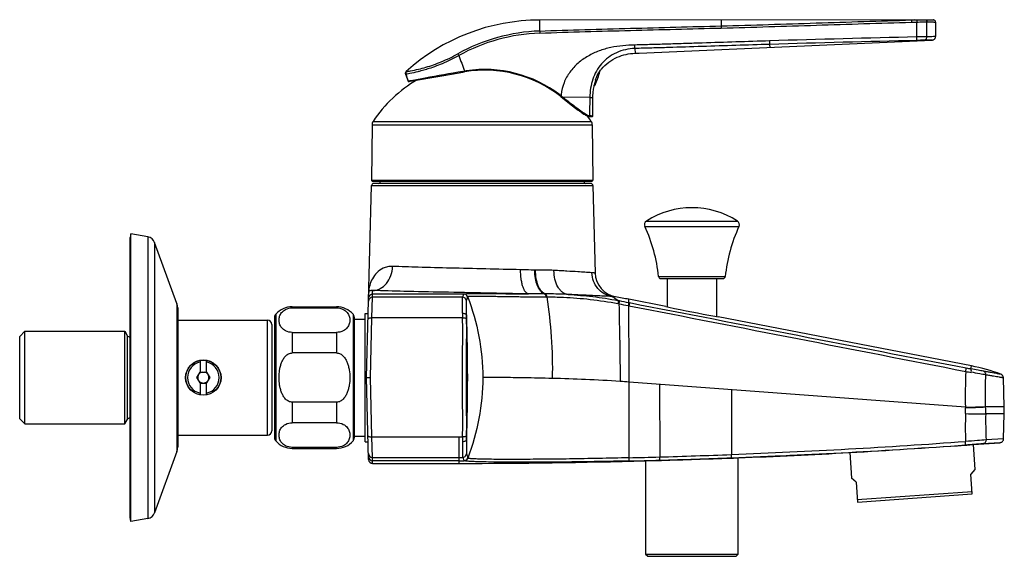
# Model space of a CAD drawing. Header units: millimetres. Extents: x 34 to 540, y 12 to 394.
# Tile 11 of 11: x 318 to 540, y 272 to 394. Entities that reach past the tile are written whole.
import ezdxf

# ---------------------------------------------------------------- set-up
doc = ezdxf.new("R2010")
doc.units = ezdxf.units.MM
doc.header["$LTSCALE"] = 32.67
doc.layers.get('0').update_dxf_attribs({"linetype": 'CONTINUOUS'})

msp = doc.modelspace()

# ---------------------------------------------------------------- linework, layer by layer
at = {"color": 7, "linetype": 'CONTINUOUS'}
for p, q in [((519.86, 393.73), (435.04, 393.69)), ((519.04, 393.71), (519.85, 393.73)), ((519.85, 393.73), (520.24, 393.74)), ((524.01, 393.73), (523.98, 393.74)), ((524.51, 393.23), (524.51, 389.96)), ((457.52, 386.23), (523.75, 389.16)), ((456.61, 386.2), (457.52, 386.23)), ((404.72, 381.5), (405.3, 379.92)), ((405.82, 379.89), (412.93, 381.12)), ((412.93, 381.12), (416.85, 381.79)), ((416.85, 381.79), (418.09, 382)), ((405.46, 379.83), (405.53, 379.84)), ((405.49, 379.83), (405.5, 379.83)), ((405.53, 379.84), (405.65, 379.86)), ((405.65, 379.86), (405.82, 379.89)), ((439.82, 376.41), (441.4, 375.17)), ((447.05, 372.02), (447.05, 376.19)), ((441.4, 375.17), (442.49, 374.32)), ((442.49, 374.32), (443.15, 373.81)), ((446.15, 371.93), (446.51, 371.9)), ((446.51, 371.9), (446.72, 371.88)), ((446.72, 371.88), (446.88, 371.87)), ((446.88, 371.87), (446.89, 371.87)), ((446.89, 371.87), (446.92, 371.87)), ((397.17, 369.99), (397.06, 357.48)), ((446.95, 369.99), (447.06, 357.48)), ((395.91, 312.88), (397.05, 356.29)), ((397.26, 357.28), (446.86, 357.28)), ((446.57, 356.78), (397.55, 356.78)), ((399.06, 357.18), (399.06, 357.28)), ((445.06, 357.18), (445.06, 357.28)), ((447.07, 356.29), (447.59, 336.51)), ((342.7, 345.38), (342.55, 344.53)), ((342.7, 280.38), (342.7, 345.38)), ((346.52, 344.71), (342.7, 345.38)), ((342.55, 281.23), (342.55, 344.53)), ((353.08, 329.59), (348.05, 343.42)), ((462.41, 335.28), (476.5, 335.28)), ((463.85, 335.28), (463.85, 328.88)), ((475.05, 326.7), (475.05, 335.28)), ((463.59, 328.93), (455.17, 330.57)), ((353.25, 328.63), (353.25, 297.13)), ((379.15, 328.88), (389.15, 328.88)), ((379.15, 328.66), (389.15, 328.66)), ((395.65, 298.38), (395.65, 327.38)), ((395.65, 327.38), (396.29, 327.38)), ((463.59, 328.93), (464.25, 328.79)), ((353.25, 325.88), (373.55, 325.88)), ((374.55, 324.88), (374.55, 300.88)), ((375.15, 326.53), (375.15, 299.24)), ((393.15, 326.53), (393.15, 299.24)), ((393.15, 326.1), (395.65, 326.1)), ((474.61, 326.77), (475.39, 326.64)), ((532.62, 315.52), (475.39, 326.64)), ((317.55, 322.2), (318.71, 323.36)), ((318.71, 302.4), (318.71, 323.36)), ((318.71, 323.36), (341.29, 323.36)), ((341.29, 302.4), (341.29, 323.36)), ((341.29, 323.36), (341.82, 322.43)), ((379.15, 323.09), (389.15, 323.09)), ((317.55, 303.57), (317.55, 322.2)), ((389.15, 318.45), (379.15, 318.45)), ((358.3, 316.76), (358.3, 314.08)), ((359.8, 314.08), (359.8, 316.76)), ((357.61, 312.88), (358.3, 314.08)), ((358.33, 314.13), (359.77, 314.13)), ((359.8, 314.08), (360.5, 312.88)), ((358.3, 311.68), (357.61, 312.88)), ((358.3, 311.68), (358.3, 309)), ((358.33, 311.63), (359.77, 311.63)), ((360.5, 312.88), (359.8, 311.68)), ((359.8, 309), (359.8, 311.68)), ((396.4, 294.37), (395.91, 312.88)), ((395.91, 312.88), (396.81, 312.88)), ((540.03, 306.24), (539.86, 312.8)), ((389.15, 307.31), (379.15, 307.31)), ((317.55, 303.57), (318.71, 302.4)), ((341.29, 302.4), (341.82, 303.33)), ((389.15, 302.67), (379.15, 302.67)), ((539.88, 299.05), (540.03, 304.7)), ((318.71, 302.4), (341.29, 302.4)), ((353.25, 299.88), (373.55, 299.88)), ((393.15, 299.66), (395.65, 299.66)), ((395.65, 298.38), (396.29, 298.38)), ((532.97, 297.72), (539.05, 298.17)), ((353.08, 296.18), (348.05, 282.34)), ((389.15, 297.11), (379.15, 297.11)), ((379.15, 296.88), (389.15, 296.88)), ((505.13, 295.93), (505.54, 290.12)), ((531.11, 297.59), (531.54, 297.62)), ((531.54, 297.62), (532.97, 297.72)), ((532.97, 297.72), (533.37, 292.07)), ((458.98, 294.05), (462.04, 294.14)), ((458.98, 294.05), (458.98, 272.98)), ((462.04, 294.14), (462.54, 294.16)), ((478.16, 294.68), (478.85, 294.7)), ((478.85, 294.7), (479.93, 294.74)), ((479.93, 272.98), (479.93, 294.74)), ((397.3, 293.49), (416.78, 293.49)), ((533.37, 292.07), (532.49, 291.05)), ((506.55, 289.24), (505.54, 290.12)), ((506.55, 289.24), (506.86, 284.75)), ((532.8, 286.57), (532.49, 291.05)), ((506.83, 285.3), (532.76, 287.11)), ((506.86, 284.75), (532.8, 286.57)), ((342.7, 280.38), (342.55, 281.23)), ((346.52, 281.05), (342.7, 280.38)), ((458.98, 272.98), (479.93, 272.98)), ((458.98, 272.98), (459.48, 272.48)), ((459.48, 272.48), (479.43, 272.48)), ((479.43, 272.48), (479.93, 272.98))]:
    msp.add_line(p, q, dxfattribs=at)
at = {"color": 9, "linetype": 'CONTINUOUS'}
for p, q in [((435.04, 393.69), (435.04, 391.21)), ((476.04, 393.71), (476.04, 392.38)), ((519.04, 393.73), (519.04, 393.71)), ((520.28, 389.89), (520.28, 393.24)), ((522.54, 389.92), (522.54, 393.28)), ((456.56, 387.27), (456.61, 386.2)), ((487.02, 388.2), (487.04, 387.53)), ((404.72, 381.5), (404.8, 381.51)), ((404.86, 382.04), (404.93, 382.05)), ((405.99, 380.04), (408.44, 380.47)), ((408.44, 380.47), (409.15, 380.6)), ((417.66, 382.07), (418.07, 382.14)), ((405.3, 379.92), (405.33, 379.93)), ((405.75, 380), (405.99, 380.04)), ((447.68, 380.21), (447.58, 379.05)), ((439.92, 376.53), (440.06, 376.42)), ((440.06, 376.42), (440.21, 376.31)), ((440.21, 376.31), (440.24, 376.28)), ((446.38, 376.19), (440.24, 376.28)), ((440.24, 376.28), (440.39, 376.17)), ((440.39, 376.17), (440.68, 375.95)), ((446.38, 376.19), (447.05, 376.19)), ((446.16, 371.93), (446.15, 371.93)), ((446.31, 372.08), (446.39, 372.07)), ((446.67, 372.05), (447.05, 372.02)), ((397.17, 369.99), (446.95, 369.99)), ((397.42, 370.8), (446.7, 370.8)), ((397.05, 356.29), (447.07, 356.29)), ((397.06, 357.48), (447.06, 357.48)), ((445.06, 357.18), (399.06, 357.18)), ((459.19, 348.27), (479.72, 348.27)), ((458.82, 347.01), (480.08, 347.01)), ((346.52, 344.71), (346.52, 281.05)), ((348.05, 343.42), (348.05, 282.34)), ((434.1, 337.18), (433.94, 337.18)), ((461.91, 335.73), (476.99, 335.73)), ((397.27, 331.04), (397.29, 331.76)), ((417.92, 331.76), (397.29, 331.76)), ((436.27, 331.8), (436.09, 331.8)), ((353.08, 329.59), (353.08, 296.18)), ((397.16, 326.39), (397.27, 331.04)), ((417.59, 331.04), (397.27, 331.04)), ((436.47, 331.13), (436.65, 331.13)), ((452.78, 330.31), (452.99, 330.27)), ((455.17, 329.85), (455.17, 330.57)), ((455.17, 329.85), (455.32, 329.82)), ((375.4, 327.19), (375.4, 298.57)), ((379.15, 328.88), (379.15, 328.66)), ((389.15, 328.88), (389.15, 328.66)), ((392.9, 327.19), (392.9, 298.57)), ((455.08, 329.15), (455.23, 329.12)), ((373.55, 299.88), (373.55, 325.88)), ((396.81, 312.88), (397.16, 326.39)), ((417.64, 326.39), (397.16, 326.39)), ((379.15, 323.09), (379.15, 318.45)), ((389.15, 323.09), (389.15, 318.45)), ((341.82, 322.43), (341.82, 303.33)), ((342.51, 322.03), (342.51, 303.73)), ((532.49, 314.86), (532.62, 315.52)), ((397.16, 299.49), (396.81, 312.88)), ((531.26, 306.17), (455.24, 311.88)), ((455.25, 294.76), (455.24, 311.88)), ((462.15, 311.36), (462.17, 294.95)), ((379.15, 307.31), (379.15, 302.67)), ((389.15, 307.31), (389.15, 302.67)), ((531.26, 306.17), (531.26, 306.08)), ((535.82, 306.32), (535.82, 306.24)), ((540.03, 306.24), (535.82, 306.24)), ((540.03, 304.7), (535.83, 304.7)), ((397.16, 299.49), (417.64, 299.49)), ((397.26, 294.83), (397.16, 299.49)), ((416.78, 299.49), (416.78, 293.49)), ((539.05, 298.17), (535.22, 297.92)), ((539.88, 299.05), (535.93, 298.8)), ((379.15, 297.11), (379.15, 296.88)), ((389.15, 297.11), (389.15, 296.88)), ((397.26, 294.83), (416.78, 294.83)), ((397.3, 293.49), (397.26, 294.83)), ((416.78, 294.1), (397.28, 294.1))]:
    msp.add_line(p, q, dxfattribs=at)
at = {"color": 7, "linetype": 'CONTINUOUS'}
for points in [[(523.75, 389.16), (523.85, 389.17), (523.95, 389.19), (524.05, 389.23), (524.15, 389.28), (524.24, 389.35), (524.31, 389.43), (524.38, 389.51), (524.43, 389.61), (524.47, 389.71), (524.5, 389.81), (524.51, 389.92), (524.51, 389.96)], [(404.86, 382.04), (404.82, 382.01), (404.78, 381.95), (404.74, 381.89), (404.72, 381.83), (404.7, 381.76), (404.69, 381.69), (404.69, 381.62), (404.71, 381.55), (404.72, 381.5)], [(447.05, 376.19), (447.06, 376.52), (447.11, 377.29), (447.22, 378.05), (447.37, 378.7)], [(443.15, 373.81), (443.46, 373.57), (443.76, 373.35), (444.05, 373.14), (444.32, 372.94), (444.57, 372.76), (444.81, 372.6), (445.04, 372.45), (445.25, 372.32), (445.44, 372.2), (445.62, 372.11), (445.78, 372.04)], [(445.78, 372.04), (445.92, 371.98), (446.05, 371.94), (446.16, 371.93)], [(446.92, 371.87), (446.94, 371.87), (446.97, 371.88), (446.99, 371.9), (447.02, 371.92), (447.03, 371.94), (447.04, 371.97), (447.05, 372), (447.05, 372.02)], [(539.05, 298.17), (539.15, 298.19), (539.26, 298.21), (539.37, 298.25), (539.46, 298.31), (539.56, 298.38), (539.64, 298.46), (539.72, 298.55), (539.78, 298.65), (539.83, 298.76), (539.86, 298.87), (539.88, 298.99), (539.88, 299.05)]]:
    msp.add_lwpolyline(points, dxfattribs=at)
for radius in [4, 3.95]:
    msp.add_circle((359.05, 312.88), radius, dxfattribs=at)
for centre, radius, start, end in [((435.06, 348.69), 45, 90.0298, 132.1684), ((524.01, 393.23), 0.5, 0.0298, 87.3485), ((422.64, 354.64), 27.73, 51.7354, 99.4508), ((438.75, 383.75), 10, 331.9662, 350.3917), ((455.39, 377.43), 8.23, 140.7818, 142.9096), ((422.06, 354.58), 29.5, 119.8866, 146.65), ((405.44, 379.97), 0.15, 200.0298, 278.6856), ((447.31, 379.19), 0.3, 284.78, 324.5289), ((454.11, 378.09), 6.77, 167.6401, 171.2206), ((454.2, 378.07), 6.86, 162.1109, 167.6341), ((422.06, 354.58), 29.5, 33.35, 36.1999), ((398.67, 369.97), 1.5, 146.65, 179.5), ((445.45, 369.97), 1.5, 0.5, 33.35), ((397.55, 356.28), 0.5, 90, 178.5), ((397.26, 357.48), 0.2, 179.5, 270), ((398.66, 357.18), 0.4, 270, 360), ((445.46, 357.18), 0.4, 180, 270), ((446.57, 356.28), 0.5, 1.5, 90), ((446.86, 357.48), 0.2, 270, 0.5), ((469.45, 332.28), 19, 57.2967, 122.7033), ((459.73, 347.43), 1, 122.7033, 204.9395), ((479.18, 347.43), 1, 335.0605, 57.2967), ((427.08, 332.25), 35, 5.7118, 24.9395), ((511.82, 332.25), 35, 155.0605, 174.2882), ((346.17, 342.74), 2, 20, 80), ((453.19, 336.66), 5.6, 181.5, 259.393), ((462.41, 335.78), 0.5, 185.7118, 270), ((476.5, 335.78), 0.5, 270, 354.2882), ((350.45, 328.63), 2.8, 0, 20), ((376.15, 326.53), 1, 138.5904, 180), ((379.15, 323.88), 5, 90, 138.5904), ((389.15, 323.88), 5, 41.4096, 90), ((392.15, 326.53), 1, 0, 41.4096), ((526.81, 622.56), 300.36, 257.9773, 259.9914), ((373.55, 324.88), 1, 0, 90), ((342.51, 322.83), 0.8, 210, 270), ((359.05, 312.88), 1.25, 103.4525, 143.1862), ((359.05, 312.88), 1.25, 36.8138, 76.5475), ((524.86, 275.64), 40.63, 69.2058, 78.9892), ((359.05, 312.88), 1.25, 156.8138, 203.1862), ((359.05, 312.88), 1.25, 216.8138, 256.5475), ((359.05, 312.88), 1.25, 283.4525, 323.1862), ((359.05, 312.88), 1.25, 336.8138, 23.1862), ((538.96, 312.78), 0.9, 1.4999, 69.1983), ((510.64, 305.47), 29.4, 358.5, 1.5), ((342.51, 302.93), 0.8, 90, 150), ((373.55, 300.88), 1, 270, 360), ((376.15, 299.24), 1, 180, 221.4096), ((379.15, 301.88), 5, 221.4096, 270), ((389.15, 301.88), 5, 270, 318.5904), ((392.15, 299.24), 1, 318.5904, 360), ((350.45, 297.13), 2.8, 340, 360), ((417.57, 1889.89), 1596.3, 272.18255, 274.08469), ((416.78, 1893.5), 1600.01, 272.26203, 273.16545), ((259.81, 4344.01), 4055.5, 273.46792, 273.83569), ((397.3, 294.39), 0.9, 181.5, 270), ((416.78, 1893.5), 1600.01, 270, 271.51123), ((417.45, 1890.85), 1597.26, 271.35497, 271.60327), ((417.2, 1899.9), 1606.31, 271.6032, 272.18201), ((336.14, 4341.58), 4049.39, 271.78882, 272.00996), ((346.17, 283.02), 2, 280, 340)]:
    msp.add_arc(centre, radius, start, end, dxfattribs=at)
at = {"color": 9, "linetype": 'CONTINUOUS'}
for centre, radius, start, end in [((436.53, 350), 41.24, 92.0657, 118.9627), ((436.52, 349.94), 40.83, 92.0313, 118.9021), ((523.72, 212.45), 177.48, 90.382, 91.1115), ((522.78, 292.76), 96.37, 90.5078, 91.4948), ((399.42, 417.04), 35.42, 283.4721, 286.2375), ((569.52, 435.99), 173.49, 198.3023, 198.8539), ((398.21, 419.94), 38.99, 283.9087, 284.9432), ((398.4, 419.22), 38.25, 284.9419, 286.8065), ((630.12, -868.45), 1268.44, 99.64223, 100.03253), ((398.65, 418.4), 37.39, 286.8147, 287.067), ((422.65, 354.65), 27.87, 98.6603, 99.4556), ((422.65, 354.64), 27.88, 52.5293, 98.6565), ((405.47, 379.98), 0.15, 199.8957, 277.8286), ((422.64, 354.62), 27.91, 51.7425, 52.5367), ((448.69, 376.16), 8.78, 175.4951, 177.5885), ((758.02, 368.86), 311.72, 178.6524, 179.4094), ((446.35, 372.58), 0.505, 262.9688, 265.8929), ((442.03, 310.7), 61.52, 85.6832, 85.9406), ((397.29, 330.86), 0.9, 89.9928, 178.4937), ((417.92, 330.86), 0.9, 20.5464, 89.9769), ((397.27, 330.14), 0.9, 89.9928, 178.4937), ((417.59, 330.14), 0.9, 5.4651, 89.981), ((436.79, 243.79), 87.29, 79.3343, 79.4758), ((901.78, 331.81), 484.16, 180.5205, 180.6416), ((11.23, 312.88), 407.55, 358.0133, 1.9925), ((801.88, 331.01), 383.37, 180.5912, 180.7232), ((359.05, 312.88), 3.58, 102.1005, 257.8995), ((359.05, 312.88), 3.58, 282.1005, 77.8995), ((659.17, 309.1), 127.95, 177.6822, 181.3133), ((548.36, 412.96), 100.15, 260.2075, 260.9311), ((542.32, 371.16), 57.15, 259.0206, 260.0944), ((437.04, 65.17), 247.38, 85.7805, 86.2441), ((492.27, 1546.47), 1240.91, 271.80053, 272.01129), ((506.67, 1075.28), 769.6, 271.83082, 272.17072), ((503.04, 305.4), 28.22, 358.636, 1.3688), ((506.11, 305.26), 29.73, 358.9074, 1.8742), ((660.54, 301.73), 129.31, 178.6707, 181.4548), ((622.15, 303.2), 86.33, 179.0036, 182.9214), ((870.3, 294.73), 452.69, 179.397, 179.5371), ((775.73, 295.45), 357.22, 179.3165, 179.47), ((419.63, 1823.69), 1529.32, 272.20169, 274.18612), ((574.17, -291.93), 591.13, 93.77819, 94.16144), ((397.26, 295.73), 0.9, 181.5203, 270.0052), ((397.28, 295), 0.9, 181.5019, 270.0063), ((416.78, 1893.5), 1598.67, 270, 270.02957), ((416.78, 1893.5), 1599.4, 270, 270.04236), ((417.6, 295.73), 0.9, 270.0508, 354.5848), ((417.96, 295), 0.9, 270.0693, 339.5621), ((416.51, 1856.84), 1562.56, 271.42068, 271.67419), ((411.37, 2033.3), 1739.1, 271.67356, 272.20815)]:
    msp.add_arc(centre, radius, start, end, dxfattribs=at)
for points, knots in [([(435.04, 391.21), (441.87, 391.46), (455.54, 391.84), (469.21, 392.19), (476.04, 392.38)], [0, 0, 0, 0, 0.5, 1, 1, 1, 1]), ([(435.07, 390.75), (441.9, 391), (455.57, 391.37), (469.24, 391.71), (476.07, 391.9)], [0, 0, 0, 0, 0.499999, 1, 1, 1, 1]), ([(476.04, 392.38), (483.21, 392.57), (497.54, 393.04), (511.87, 393.5), (519.04, 393.71)], [0, 0, 0, 0, 0.500015, 1, 1, 1, 1]), ([(476.04, 392.38), (476.05, 392.32), (476.06, 392.16), (476.07, 392), (476.07, 391.9)], [0, 0, 0, 0, 0.378142, 1, 1, 1, 1]), ([(476.07, 391.9), (483.24, 392.09), (497.58, 392.54), (511.91, 393), (519.08, 393.21)], [0, 0, 0, 0, 0.5, 1, 1, 1, 1]), ([(519.04, 393.71), (519.05, 393.71), (519.05, 393.69), (519.05, 393.67), (519.06, 393.62), (519.06, 393.56), (519.07, 393.48), (519.07, 393.37), (519.08, 393.27), (519.08, 393.21)], [0, 0, 0, 0, 0.022411, 0.080628, 0.173514, 0.297713, 0.448561, 0.620338, 1, 1, 1, 1]), ([(520.24, 393.74), (520.24, 393.74), (520.24, 393.72), (520.25, 393.7), (520.25, 393.65), (520.26, 393.59), (520.26, 393.52), (520.27, 393.4), (520.27, 393.31), (520.28, 393.24)], [0, 0, 0, 0, 0.020915, 0.07799, 0.170264, 0.294374, 0.4456, 0.618137, 1, 1, 1, 1]), ([(520.28, 393.24), (520.49, 393.25), (521.25, 393.27), (522, 393.28), (522.54, 393.28)], [0, 0, 0, 0, 0.288476, 1, 1, 1, 1]), ([(522.12, 393.78), (522.18, 393.78), (522.29, 393.75), (522.48, 393.6), (522.54, 393.4), (522.54, 393.28)], [0, 0, 0, 0, 0.225931, 0.467508, 1, 1, 1, 1]), ([(522.54, 393.28), (522.69, 393.28), (522.97, 393.28), (523.36, 393.27), (523.7, 393.26), (523.98, 393.26), (524.18, 393.25), (524.31, 393.24), (524.38, 393.24), (524.44, 393.24), (524.47, 393.24), (524.49, 393.24), (524.5, 393.23), (524.51, 393.24), (524.51, 393.23)], [0, 0, 0, 0, 0.228131, 0.42889, 0.601008, 0.743383, 0.855096, 0.899219, 0.93542, 0.963639, 0.983829, 0.990901, 0.995955, 1, 1, 1, 1]), ([(435.04, 391.21), (435.05, 391.18), (435.06, 391.03), (435.07, 390.88), (435.07, 390.75)], [0, 0, 0, 0, 0.171533, 1, 1, 1, 1]), ([(520.26, 389.09), (520.27, 389.1), (520.27, 389.13), (520.28, 389.17), (520.28, 389.25), (520.28, 389.34), (520.28, 389.46), (520.28, 389.65), (520.28, 389.79), (520.28, 389.89)], [0, 0, 0, 0, 0.025761, 0.08643, 0.180583, 0.304905, 0.454869, 0.624968, 1, 1, 1, 1]), ([(521.92, 389.12), (522, 389.13), (522.17, 389.18), (522.38, 389.36), (522.51, 389.62), (522.54, 389.82), (522.54, 389.92)], [0, 0, 0, 0, 0.224462, 0.465007, 0.725823, 1, 1, 1, 1]), ([(524.51, 389.96), (524.47, 389.95), (524.3, 389.95), (523.93, 389.94), (523.31, 389.93), (522.82, 389.93), (522.54, 389.92)], [0, 0, 0, 0, 0.064551, 0.256538, 0.571033, 1, 1, 1, 1]), ([(456.57, 388.05), (454.74, 388), (451.98, 387.8), (448.44, 386.79), (445.94, 385.62), (443.67, 384.03), (441.79, 382), (440.44, 379.58), (440.01, 377.76), (439.94, 376.85)], [0, 0, 0, 0, 0.249992, 0.375069, 0.500132, 0.625164, 0.750163, 0.875119, 1, 1, 1, 1]), ([(456.56, 387.27), (455.13, 387.24), (452.29, 386.59), (449.38, 384.45), (447.8, 382.19), (446.98, 380.32), (446.51, 378.3), (446.4, 376.91), (446.38, 376.19)], [0, 0, 0, 0, 0.257348, 0.507391, 0.629013, 0.749181, 0.871644, 1, 1, 1, 1]), ([(487.02, 388.2), (481.94, 388.05), (474.33, 387.8), (465.44, 387.51), (460.37, 387.37), (457.83, 387.3), (456.56, 387.27)], [0, 0, 0, 0, 0.500002, 0.750004, 0.875003, 1, 1, 1, 1]), ([(456.56, 387.27), (456.57, 387.3), (456.57, 387.4), (456.58, 387.66), (456.58, 387.88), (456.57, 388.05)], [0, 0, 0, 0, 0.13181, 0.360691, 1, 1, 1, 1]), ([(487.02, 388.99), (484.49, 388.91), (479.41, 388.75), (473.07, 388.54), (467.99, 388.38), (464.19, 388.26), (461.01, 388.16), (458.48, 388.1), (457.21, 388.06), (456.57, 388.05)], [0, 0, 0, 0, 0.25, 0.5, 0.625, 0.75, 0.875, 0.9375, 1, 1, 1, 1]), ([(487.02, 388.2), (487.02, 388.23), (487.03, 388.32), (487.03, 388.49), (487.03, 388.73), (487.03, 388.9), (487.02, 388.99)], [0, 0, 0, 0, 0.119108, 0.34524, 0.651278, 1, 1, 1, 1]), ([(409.33, 383.03), (410.51, 383.38), (412.99, 384.25), (415.35, 385.4), (416.56, 386.08)], [0, 0, 0, 0, 0.47093, 1, 1, 1, 1]), ([(409.62, 382.65), (410.8, 383.01), (413.24, 383.9), (415.59, 385.04), (416.78, 385.69)], [0, 0, 0, 0, 0.474273, 1, 1, 1, 1]), ([(416.56, 386.08), (416.58, 386.05), (416.65, 385.93), (416.73, 385.8), (416.78, 385.69)], [0, 0, 0, 0, 0.184782, 1, 1, 1, 1]), ([(404.93, 382.05), (404.86, 381.99), (404.76, 381.81), (404.77, 381.6), (404.8, 381.51)], [0, 0, 0, 0, 0.499388, 1, 1, 1, 1]), ([(404.8, 381.51), (404.91, 381.53), (405.22, 381.58), (406.15, 381.75), (406.97, 381.94), (407.58, 382.09)], [0, 0, 0, 0, 0.118425, 0.328367, 1, 1, 1, 1]), ([(404.93, 382.05), (405.24, 382.09), (406.15, 382.26), (407.07, 382.45), (407.68, 382.59)], [0, 0, 0, 0, 0.327721, 1, 1, 1, 1]), ([(418.07, 382.14), (418.08, 382.13), (418.08, 382.09), (418.09, 382.04), (418.09, 382.02), (418.09, 382), (418.09, 382)], [0, 0, 0, 0, 0.382152, 0.705653, 0.922019, 1, 1, 1, 1]), ([(405.33, 379.93), (405.35, 379.93), (405.49, 379.95), (405.63, 379.98), (405.75, 380)], [0, 0, 0, 0, 0.144509, 1, 1, 1, 1]), ([(439.92, 376.53), (439.91, 376.52), (439.88, 376.49), (439.85, 376.45), (439.83, 376.43), (439.82, 376.41), (439.82, 376.41)], [0, 0, 0, 0, 0.379658, 0.704047, 0.922039, 1, 1, 1, 1]), ([(440.24, 376.28), (440.23, 376.27), (440.21, 376.24), (440.18, 376.2), (440.16, 376.18), (440.14, 376.16), (440.14, 376.16)], [0, 0, 0, 0, 0.375544, 0.699027, 0.918116, 1, 1, 1, 1]), ([(440.68, 375.95), (441.15, 375.58), (442.07, 374.88), (443.39, 373.87), (444.57, 373.01), (445.32, 372.51), (445.66, 372.33)], [0, 0, 0, 0, 0.290223, 0.564014, 0.807683, 1, 1, 1, 1]), ([(445.66, 372.33), (445.78, 372.26), (445.98, 372.16), (446.19, 372.09), (446.28, 372.08)], [0, 0, 0, 0, 0.585437, 1, 1, 1, 1]), ([(446.31, 372.08), (446.31, 372.04), (446.28, 371.96), (446.2, 371.93), (446.16, 371.93)], [0, 0, 0, 0, 0.505653, 1, 1, 1, 1]), ([(399.68, 337.59), (399.15, 337.34), (398.21, 336.65), (397.19, 335.28), (396.58, 333.74), (396.43, 332.65), (396.42, 332.11)], [0, 0, 0, 0, 0.261632, 0.512, 0.75707, 1, 1, 1, 1]), ([(397.31, 332.57), (397.6, 332.57), (398.18, 332.64), (399.31, 333.08), (400.55, 334.14), (401.53, 335.93), (401.78, 337.31), (401.81, 338.02)], [0, 0, 0, 0, 0.110921, 0.224495, 0.46441, 0.725383, 1, 1, 1, 1]), ([(401.81, 338.02), (401.43, 338.03), (400.69, 337.97), (400, 337.73), (399.68, 337.59)], [0, 0, 0, 0, 0.518604, 1, 1, 1, 1]), ([(430.74, 337.26), (428.11, 337.3), (422.82, 337.44), (415.12, 337.62), (408.1, 337.79), (403.74, 337.93), (401.81, 338.02)], [0, 0, 0, 0, 0.272745, 0.54814, 0.798853, 1, 1, 1, 1]), ([(433.94, 337.18), (433.68, 337.18), (432.62, 337.2), (431.55, 337.25), (430.74, 337.26)], [0, 0, 0, 0, 0.244155, 1, 1, 1, 1]), ([(432.52, 331.81), (432.39, 331.82), (432.12, 331.94), (431.78, 332.29), (431.48, 332.81), (431.22, 333.49), (431.01, 334.3), (430.8, 335.57), (430.74, 336.57), (430.74, 337.26)], [0, 0, 0, 0, 0.062944, 0.141093, 0.240198, 0.360945, 0.501332, 0.6578, 1, 1, 1, 1]), ([(436.09, 331.8), (435.76, 331.91), (435.3, 332.31), (434.85, 332.99), (434.41, 333.93), (434.04, 335.34), (433.95, 336.55), (433.94, 337.18)], [0, 0, 0, 0, 0.173839, 0.28193, 0.404579, 0.6868, 1, 1, 1, 1]), ([(438.28, 337.1), (437.61, 337.14), (436.21, 337.16), (434.82, 337.17), (434.1, 337.18)], [0, 0, 0, 0, 0.483551, 1, 1, 1, 1]), ([(436.27, 331.8), (435.94, 331.91), (435.47, 332.31), (435.02, 332.99), (434.57, 333.93), (434.21, 335.34), (434.11, 336.55), (434.1, 337.18)], [0, 0, 0, 0, 0.175064, 0.28341, 0.406079, 0.687771, 1, 1, 1, 1]), ([(441.47, 331.67), (441.25, 331.69), (440.8, 331.8), (440.18, 332.16), (439.62, 332.69), (438.96, 333.64), (438.41, 335.13), (438.27, 336.43), (438.28, 337.1)], [0, 0, 0, 0, 0.097323, 0.200038, 0.311316, 0.432642, 0.703298, 1, 1, 1, 1]), ([(446.86, 336.57), (445.8, 336.65), (443.92, 336.78), (441.57, 336.91), (439.77, 337.02), (438.79, 337.08), (438.28, 337.1)], [0, 0, 0, 0, 0.371219, 0.656886, 0.821787, 1, 1, 1, 1]), ([(447.59, 336.51), (447.59, 336.51), (447.57, 336.51), (447.54, 336.51), (447.48, 336.52), (447.4, 336.52), (447.3, 336.53), (447.12, 336.54), (446.97, 336.56), (446.86, 336.57)], [0, 0, 0, 0, 0.015639, 0.062585, 0.140931, 0.250612, 0.391519, 0.563507, 1, 1, 1, 1]), ([(451.35, 331.2), (450.74, 331.31), (449.54, 331.75), (448.08, 332.99), (447.12, 334.66), (446.88, 335.93), (446.86, 336.57)], [0, 0, 0, 0, 0.246868, 0.495668, 0.746909, 1, 1, 1, 1]), ([(397.31, 332.57), (397.18, 332.59), (396.94, 332.6), (396.64, 332.48), (396.46, 332.31), (396.42, 332.17), (396.42, 332.11)], [0, 0, 0, 0, 0.365197, 0.628179, 0.83009, 1, 1, 1, 1]), ([(432.52, 331.81), (429.32, 331.85), (422.88, 331.99), (413.51, 332.17), (404.97, 332.34), (399.67, 332.48), (397.31, 332.57)], [0, 0, 0, 0, 0.272679, 0.548309, 0.798966, 1, 1, 1, 1]), ([(417.59, 331.04), (417.63, 331.09), (417.78, 331.32), (417.87, 331.57), (417.92, 331.76)], [0, 0, 0, 0, 0.267443, 1, 1, 1, 1]), ([(417.92, 331.76), (417.93, 331.77), (417.96, 331.79), (418.02, 331.81), (418.11, 331.82), (418.31, 331.84), (418.63, 331.86), (419.11, 331.87), (419.71, 331.88), (420.42, 331.89), (421.24, 331.89), (422.16, 331.88), (423.17, 331.88), (424.7, 331.87), (426.81, 331.85), (429.57, 331.82), (431.5, 331.81), (432.52, 331.81)], [0, 0, 0, 0, 0.002182, 0.00651, 0.013144, 0.02207, 0.046596, 0.079661, 0.12084, 0.169687, 0.225749, 0.288629, 0.357994, 0.433548, 0.601913, 0.791397, 1, 1, 1, 1]), ([(436.09, 331.8), (435.79, 331.8), (434.6, 331.8), (433.41, 331.81), (432.52, 331.81)], [0, 0, 0, 0, 0.2544, 1, 1, 1, 1]), ([(436.09, 331.8), (436.2, 331.77), (436.39, 331.54), (436.45, 331.28), (436.47, 331.13)], [0, 0, 0, 0, 0.417222, 1, 1, 1, 1]), ([(436.27, 331.8), (436.38, 331.76), (436.57, 331.54), (436.63, 331.28), (436.65, 331.13)], [0, 0, 0, 0, 0.416298, 1, 1, 1, 1]), ([(441.47, 331.67), (441.03, 331.69), (439.3, 331.77), (437.56, 331.8), (436.27, 331.8)], [0, 0, 0, 0, 0.254774, 1, 1, 1, 1]), ([(451.35, 331.2), (450.13, 331.27), (447.97, 331.38), (445.27, 331.49), (443.19, 331.59), (442.06, 331.64), (441.47, 331.67)], [0, 0, 0, 0, 0.370034, 0.655973, 0.820757, 1, 1, 1, 1]), ([(441.47, 331.67), (443.33, 331.56), (447.12, 331.25), (450.87, 330.67), (452.78, 330.31)], [0, 0, 0, 0, 0.490724, 1, 1, 1, 1]), ([(417.63, 327.41), (417.63, 327.67), (417.63, 328.15), (417.62, 328.85), (417.61, 329.46), (417.6, 329.98), (417.59, 330.36), (417.59, 330.61), (417.59, 330.75), (417.59, 330.86), (417.59, 330.95), (417.59, 331), (417.59, 331.03), (417.59, 331.04)], [0, 0, 0, 0, 0.21104, 0.403623, 0.574106, 0.719266, 0.836353, 0.883654, 0.923146, 0.954643, 0.977997, 0.993113, 1, 1, 1, 1]), ([(418.53, 327.05), (418.53, 327.27), (418.52, 327.69), (418.52, 328.29), (418.51, 328.83), (418.5, 329.28), (418.49, 329.65), (418.49, 329.91), (418.48, 330.06), (418.48, 330.14), (418.49, 330.19), (418.49, 330.21), (418.49, 330.22)], [0, 0, 0, 0, 0.208618, 0.399246, 0.56847, 0.713246, 0.830849, 0.918984, 0.951392, 0.975761, 0.991943, 1, 1, 1, 1]), ([(418.49, 330.22), (418.53, 330.31), (418.65, 330.61), (418.72, 330.94), (418.76, 331.18)], [0, 0, 0, 0, 0.276361, 1, 1, 1, 1]), ([(418.77, 331.18), (418.77, 331.19), (418.81, 331.22), (418.88, 331.23), (419, 331.25), (419.24, 331.27), (419.64, 331.29), (420.23, 331.3), (420.97, 331.3), (421.85, 331.3), (422.85, 331.29), (423.97, 331.27), (425.21, 331.25), (427.06, 331.22), (429.61, 331.18), (432.93, 331.14), (435.26, 331.13), (436.47, 331.13)], [0, 0, 0, 0, 0.002178, 0.006506, 0.013213, 0.022283, 0.047277, 0.080985, 0.122889, 0.172436, 0.229132, 0.292565, 0.362374, 0.438163, 0.606269, 0.794412, 1, 1, 1, 1]), ([(418.77, 331.18), (419.86, 328.26), (421.59, 322.24), (422.2, 315.99), (422.2, 312.88)], [0, 0, 0, 0, 0.500333, 1, 1, 1, 1]), ([(436.65, 331.13), (437.1, 328.12), (437.81, 321.99), (437.96, 315.81), (437.89, 312.69)], [0, 0, 0, 0, 0.493581, 1, 1, 1, 1]), ([(436.65, 331.13), (437.92, 331.12), (441.2, 331.04), (446.58, 330.63), (450.66, 330.01), (452.74, 329.61)], [0, 0, 0, 0, 0.234397, 0.608362, 1, 1, 1, 1]), ([(451.35, 331.2), (451.47, 331.14), (451.98, 330.9), (452.44, 330.58), (452.78, 330.31)], [0, 0, 0, 0, 0.235763, 1, 1, 1, 1]), ([(452.16, 331.15), (452.16, 331.15), (452.13, 331.15), (452.11, 331.15), (452.04, 331.15), (451.95, 331.16), (451.84, 331.17), (451.63, 331.18), (451.47, 331.19), (451.35, 331.2)], [0, 0, 0, 0, 0.011447, 0.055597, 0.132564, 0.242216, 0.38422, 0.558234, 1, 1, 1, 1]), ([(452.78, 330.31), (452.78, 330.3), (452.79, 330.28), (452.8, 330.21), (452.79, 330.07), (452.77, 329.86), (452.75, 329.7), (452.74, 329.61)], [0, 0, 0, 0, 0.036835, 0.10144, 0.314792, 0.624405, 1, 1, 1, 1]), ([(452.99, 330.27), (453, 330.26), (453.01, 330.24), (453.01, 330.17), (453.01, 330.03), (452.99, 329.81), (452.96, 329.65), (452.95, 329.57)], [0, 0, 0, 0, 0.036387, 0.100849, 0.314267, 0.624126, 1, 1, 1, 1]), ([(452.95, 329.57), (453.02, 326.66), (453.15, 320.81), (453.22, 314.96), (453.25, 312.02)], [0, 0, 0, 0, 0.496739, 1, 1, 1, 1]), ([(455.17, 329.85), (455.17, 329.84), (455.17, 329.82), (455.17, 329.78), (455.17, 329.71), (455.15, 329.59), (455.12, 329.4), (455.1, 329.24), (455.08, 329.15)], [0, 0, 0, 0, 0.03206, 0.095229, 0.188377, 0.309288, 0.621495, 1, 1, 1, 1]), ([(455.32, 329.82), (455.33, 329.81), (455.33, 329.79), (455.33, 329.75), (455.32, 329.68), (455.3, 329.56), (455.28, 329.37), (455.25, 329.21), (455.23, 329.12)], [0, 0, 0, 0, 0.032015, 0.095072, 0.188183, 0.309099, 0.621388, 1, 1, 1, 1]), ([(417.63, 327.41), (417.74, 327.41), (417.96, 327.4), (418.27, 327.32), (418.51, 327.18), (418.53, 327.05)], [0, 0, 0, 0, 0.329783, 0.622114, 1, 1, 1, 1]), ([(455.24, 311.88), (455.24, 313.32), (455.24, 319.07), (455.23, 324.82), (455.23, 329.12)], [0, 0, 0, 0, 0.251543, 1, 1, 1, 1]), ([(396.26, 326.16), (396.26, 326.2), (396.33, 326.26), (396.42, 326.3), (396.58, 326.35), (396.83, 326.38), (397.05, 326.39), (397.16, 326.39)], [0, 0, 0, 0, 0.120161, 0.21641, 0.33795, 0.643906, 1, 1, 1, 1]), ([(417.64, 299.49), (417.67, 301.71), (417.65, 306.2), (417.61, 312.94), (417.65, 319.69), (417.67, 324.17), (417.64, 326.39)], [0, 0, 0, 0, 0.247668, 0.500085, 0.752459, 1, 1, 1, 1]), ([(417.64, 326.39), (417.75, 326.39), (417.96, 326.38), (418.24, 326.34), (418.43, 326.28), (418.53, 326.21), (418.54, 326.17)], [0, 0, 0, 0, 0.348095, 0.650885, 0.872275, 1, 1, 1, 1]), ([(418.54, 299.71), (418.57, 301.89), (418.54, 306.3), (418.5, 312.94), (418.54, 319.58), (418.57, 323.99), (418.54, 326.17)], [0, 0, 0, 0, 0.247556, 0.500089, 0.752576, 1, 1, 1, 1]), ([(531.33, 314.28), (531.35, 314.37), (531.38, 314.55), (531.41, 314.76), (531.43, 314.89), (531.43, 314.97), (531.44, 315.02), (531.44, 315.04), (531.43, 315.05)], [0, 0, 0, 0, 0.371255, 0.683372, 0.805764, 0.90085, 0.966037, 1, 1, 1, 1]), ([(535.36, 314.33), (534.95, 314.4), (533.99, 314.59), (533.03, 314.76), (532.49, 314.86)], [0, 0, 0, 0, 0.42911, 1, 1, 1, 1]), ([(532.57, 314.07), (532.6, 314.24), (532.61, 314.48), (532.57, 314.75), (532.52, 314.84), (532.49, 314.86)], [0, 0, 0, 0, 0.647151, 0.866575, 1, 1, 1, 1]), ([(535.89, 313.49), (535.42, 313.57), (534.31, 313.78), (533.21, 313.97), (532.57, 314.07)], [0, 0, 0, 0, 0.426482, 1, 1, 1, 1]), ([(539.28, 313.62), (539.28, 313.62), (539.27, 313.62), (539.26, 313.62), (539.24, 313.62), (539.2, 313.63), (539.13, 313.65), (539.02, 313.67), (538.88, 313.69), (538.71, 313.72), (538.51, 313.76), (538.18, 313.82), (537.69, 313.92), (537.02, 314.04), (536.23, 314.18), (535.66, 314.28), (535.36, 314.33)], [0, 0, 0, 0, 0.001005, 0.004008, 0.009006, 0.015997, 0.035958, 0.063878, 0.099723, 0.143451, 0.195014, 0.25435, 0.396081, 0.568058, 0.769611, 1, 1, 1, 1]), ([(535.89, 313.49), (535.89, 313.67), (535.81, 314.03), (535.52, 314.28), (535.36, 314.33)], [0, 0, 0, 0, 0.522139, 1, 1, 1, 1]), ([(422.2, 312.88), (422.2, 309.79), (421.6, 303.58), (419.89, 297.59), (418.8, 294.69)], [0, 0, 0, 0, 0.499669, 1, 1, 1, 1]), ([(437.89, 312.69), (435.77, 312.75), (432.01, 312.83), (427.21, 312.88), (424.11, 312.89), (422.63, 312.88), (422.2, 312.88)], [0, 0, 0, 0, 0.406254, 0.718276, 0.916728, 1, 1, 1, 1]), ([(453.25, 312.02), (450.64, 312.19), (445.53, 312.45), (440.41, 312.63), (437.89, 312.69)], [0, 0, 0, 0, 0.509677, 1, 1, 1, 1]), ([(535.82, 306.32), (535.8, 306.92), (535.74, 309.31), (535.79, 311.7), (535.89, 313.49)], [0, 0, 0, 0, 0.250792, 1, 1, 1, 1]), ([(539.86, 312.8), (539.86, 312.8), (539.85, 312.8), (539.84, 312.8), (539.82, 312.81), (539.79, 312.81), (539.76, 312.82), (539.69, 312.83), (539.6, 312.85), (539.45, 312.87), (539.28, 312.9), (539.07, 312.94), (538.74, 313), (538.24, 313.09), (537.56, 313.21), (536.76, 313.35), (536.19, 313.44), (535.89, 313.49)], [0, 0, 0, 0, 0.001003, 0.004011, 0.009026, 0.016045, 0.025067, 0.03609, 0.064119, 0.100099, 0.143982, 0.195713, 0.255224, 0.397265, 0.569369, 0.770639, 1, 1, 1, 1]), ([(478.36, 310.14), (478.36, 308.92), (478.37, 304.03), (478.38, 299.15), (478.38, 295.5)], [0, 0, 0, 0, 0.251236, 1, 1, 1, 1]), ([(531.26, 304.73), (532.13, 304.71), (533.66, 304.69), (535.18, 304.69), (535.83, 304.7)], [0, 0, 0, 0, 0.574897, 1, 1, 1, 1]), ([(396.26, 299.71), (396.26, 299.67), (396.32, 299.62), (396.42, 299.58), (396.58, 299.53), (396.83, 299.49), (397.04, 299.49), (397.16, 299.49)], [0, 0, 0, 0, 0.119615, 0.215794, 0.337358, 0.64355, 1, 1, 1, 1]), ([(417.63, 298.38), (417.63, 298.13), (417.63, 297.65), (417.62, 296.97), (417.61, 296.37), (417.61, 295.86), (417.6, 295.49), (417.6, 295.25), (417.6, 295.11), (417.59, 295), (417.59, 294.91), (417.6, 294.86), (417.6, 294.83), (417.6, 294.83)], [0, 0, 0, 0, 0.211418, 0.404136, 0.574589, 0.719622, 0.836549, 0.883773, 0.9232, 0.954646, 0.977969, 0.993078, 1, 1, 1, 1]), ([(418.53, 298.75), (418.52, 298.63), (418.27, 298.48), (417.96, 298.4), (417.74, 298.38), (417.63, 298.38)], [0, 0, 0, 0, 0.380535, 0.671901, 1, 1, 1, 1]), ([(418.54, 299.71), (418.53, 299.67), (418.43, 299.6), (418.24, 299.54), (417.96, 299.5), (417.75, 299.49), (417.64, 299.49)], [0, 0, 0, 0, 0.127382, 0.348804, 0.65174, 1, 1, 1, 1]), ([(418.53, 298.75), (418.53, 298.54), (418.53, 298.12), (418.52, 297.53), (418.51, 297.01), (418.5, 296.56), (418.5, 296.2), (418.49, 295.95), (418.49, 295.8), (418.49, 295.73), (418.49, 295.68), (418.49, 295.65), (418.5, 295.64)], [0, 0, 0, 0, 0.208972, 0.39973, 0.568931, 0.71359, 0.831041, 0.919036, 0.951392, 0.975729, 0.991907, 1, 1, 1, 1]), ([(535.93, 298.8), (535.27, 298.74), (533.72, 298.62), (532.16, 298.51), (531.27, 298.45)], [0, 0, 0, 0, 0.422905, 1, 1, 1, 1]), ([(531.27, 297.65), (531.28, 297.65), (531.28, 297.68), (531.29, 297.72), (531.29, 297.79), (531.29, 297.89), (531.29, 298.01), (531.28, 298.19), (531.27, 298.34), (531.27, 298.45)], [0, 0, 0, 0, 0.022461, 0.079283, 0.169997, 0.291876, 0.441016, 0.612575, 1, 1, 1, 1]), ([(535.93, 298.8), (535.93, 298.58), (535.82, 298.26), (535.51, 297.99), (535.31, 297.93), (535.22, 297.92)], [0, 0, 0, 0, 0.519397, 0.76451, 1, 1, 1, 1]), ([(417.6, 294.83), (417.65, 294.77), (417.8, 294.54), (417.91, 294.29), (417.96, 294.1)], [0, 0, 0, 0, 0.269208, 1, 1, 1, 1]), ([(455.22, 294.04), (452.88, 293.98), (448.3, 293.89), (442.64, 293.8), (438.31, 293.76), (435.27, 293.74), (432.39, 293.73), (429.71, 293.73), (427.25, 293.74), (425.03, 293.77), (423.06, 293.8), (421.6, 293.84), (420.57, 293.87), (419.93, 293.9), (419.37, 293.93), (418.89, 293.96), (418.52, 293.99), (418.26, 294.02), (418.11, 294.04), (418.04, 294.06), (417.99, 294.08), (417.96, 294.09), (417.96, 294.1)], [0, 0, 0, 0, 0.188242, 0.369095, 0.454933, 0.536798, 0.614064, 0.686121, 0.752375, 0.812256, 0.865181, 0.910498, 0.930077, 0.947473, 0.962582, 0.975295, 0.985494, 0.993061, 0.995822, 0.997889, 0.999263, 1, 1, 1, 1]), ([(418.5, 295.64), (418.54, 295.56), (418.67, 295.25), (418.75, 294.92), (418.8, 294.69)], [0, 0, 0, 0, 0.277329, 1, 1, 1, 1]), ([(455.25, 294.76), (452.97, 294.7), (448.48, 294.6), (442.96, 294.5), (438.73, 294.45), (435.75, 294.42), (432.94, 294.4), (430.32, 294.39), (427.91, 294.38), (425.73, 294.39), (423.8, 294.41), (422.37, 294.44), (421.36, 294.46), (420.73, 294.48), (420.18, 294.51), (419.71, 294.53), (419.34, 294.56), (419.07, 294.6), (418.9, 294.63), (418.83, 294.66), (418.81, 294.68), (418.8, 294.69)], [0, 0, 0, 0, 0.188016, 0.368688, 0.454459, 0.536277, 0.613518, 0.68558, 0.751869, 0.811817, 0.864834, 0.910263, 0.929903, 0.947358, 0.96252, 0.975271, 0.985488, 0.99305, 0.997853, 0.999223, 1, 1, 1, 1]), ([(455.23, 294.04), (455.23, 294.04), (455.24, 294.06), (455.24, 294.1), (455.25, 294.16), (455.25, 294.25), (455.25, 294.36), (455.26, 294.53), (455.25, 294.66), (455.25, 294.76)], [0, 0, 0, 0, 0.02207, 0.077994, 0.167353, 0.28777, 0.435829, 0.607275, 1, 1, 1, 1]), ([(462.14, 294.21), (462.15, 294.22), (462.15, 294.24), (462.16, 294.28), (462.16, 294.34), (462.17, 294.43), (462.17, 294.54), (462.17, 294.71), (462.17, 294.85), (462.17, 294.95)], [0, 0, 0, 0, 0.022132, 0.078157, 0.16766, 0.288229, 0.4364, 0.607855, 1, 1, 1, 1]), ([(478.36, 294.75), (478.37, 294.75), (478.37, 294.78), (478.38, 294.81), (478.38, 294.88), (478.39, 294.97), (478.39, 295.08), (478.39, 295.26), (478.38, 295.4), (478.38, 295.5)], [0, 0, 0, 0, 0.022826, 0.079177, 0.168935, 0.289688, 0.437914, 0.609211, 1, 1, 1, 1])]:
    msp.add_open_spline(points, degree=3, knots=knots, dxfattribs=at)
for points in [[(519.08, 393.21), (519.48, 393.22), (519.88, 393.23), (520.28, 393.24)], [(520.28, 389.89), (509.19, 389.6), (498.11, 389.33), (487.02, 388.99)], [(520.26, 389.09), (509.18, 388.8), (498.1, 388.54), (487.02, 388.2)], [(416.78, 385.69), (417.21, 384.51), (417.64, 383.33), (418.07, 382.14)], [(397.29, 331.76), (397.29, 332.03), (397.3, 332.3), (397.31, 332.57)], [(452.95, 329.57), (453.66, 329.43), (454.37, 329.29), (455.08, 329.15)], [(452.99, 330.27), (453.72, 330.13), (454.44, 329.99), (455.17, 329.85)], [(455.32, 329.82), (480.69, 324.9), (506.06, 319.97), (531.43, 315.05)], [(455.23, 329.12), (480.6, 324.18), (505.96, 319.24), (531.33, 314.28)]]:
    msp.add_open_spline(points, degree=3, dxfattribs=at)
at = {"color": 7, "linetype": 'CONTINUOUS'}
for points, knots in [([(520.24, 393.74), (520.42, 393.75), (521.05, 393.77), (521.68, 393.78), (522.12, 393.78)], [0, 0, 0, 0, 0.288428, 1, 1, 1, 1]), ([(522.12, 393.78), (522.39, 393.78), (522.86, 393.77), (523.45, 393.76), (523.81, 393.75), (523.97, 393.73), (524.01, 393.73)], [0, 0, 0, 0, 0.427924, 0.742594, 0.935155, 1, 1, 1, 1]), ([(523.75, 389.16), (523.71, 389.16), (523.1, 389.14), (522.49, 389.13), (521.92, 389.12)], [0, 0, 0, 0, 0.064798, 1, 1, 1, 1]), ([(449.02, 382.63), (449.96, 383.78), (452.38, 385.52), (455.24, 386.16), (456.61, 386.2)], [0, 0, 0, 0, 0.520562, 1, 1, 1, 1]), ([(447.67, 380.18), (447.73, 380.36), (448.02, 381.14), (448.44, 381.87), (448.83, 382.39)], [0, 0, 0, 0, 0.223676, 1, 1, 1, 1]), ([(447.37, 378.7), (447.37, 378.71), (447.37, 378.72), (447.37, 378.74), (447.38, 378.77), (447.38, 378.84), (447.4, 378.96), (447.41, 379.07), (447.42, 379.13)], [0, 0, 0, 0, 0.01598, 0.063393, 0.142273, 0.252535, 0.565799, 1, 1, 1, 1]), ([(379.15, 323.09), (378.63, 323.09), (377.7, 323.29), (376.72, 324.08), (376.25, 324.97), (376.11, 325.87), (376.25, 326.77), (376.72, 327.66), (377.7, 328.45), (378.63, 328.66), (379.15, 328.66)], [0, 0, 0, 0, 0.172366, 0.300021, 0.404107, 0.499999, 0.595893, 0.699979, 0.827634, 1, 1, 1, 1]), ([(389.15, 328.66), (389.67, 328.66), (390.6, 328.45), (391.58, 327.66), (392.06, 326.77), (392.2, 325.87), (392.06, 324.97), (391.58, 324.08), (390.6, 323.29), (389.67, 323.09), (389.15, 323.09)], [0, 0, 0, 0, 0.172366, 0.300021, 0.404107, 0.499999, 0.595893, 0.699979, 0.827634, 1, 1, 1, 1]), ([(379.15, 307.31), (378.87, 307.31), (378.29, 307.47), (377.6, 308.01), (377.09, 308.71), (376.72, 309.49), (376.45, 310.32), (376.22, 311.44), (376.11, 312.88), (376.22, 314.32), (376.45, 315.45), (376.72, 316.27), (377.09, 317.05), (377.6, 317.75), (378.29, 318.3), (378.87, 318.45), (379.15, 318.45)], [0, 0, 0, 0, 0.062266, 0.12472, 0.187267, 0.249829, 0.312396, 0.374964, 0.499999, 0.625036, 0.687604, 0.750171, 0.812733, 0.87528, 0.937734, 1, 1, 1, 1]), ([(389.15, 318.45), (389.44, 318.45), (390.02, 318.3), (390.7, 317.75), (391.22, 317.05), (391.59, 316.27), (391.85, 315.45), (392.09, 314.32), (392.2, 312.88), (392.09, 311.44), (391.85, 310.32), (391.59, 309.49), (391.22, 308.71), (390.7, 308.01), (390.02, 307.47), (389.44, 307.31), (389.15, 307.31)], [0, 0, 0, 0, 0.062266, 0.12472, 0.187267, 0.249829, 0.312396, 0.374964, 0.499999, 0.625036, 0.687604, 0.750171, 0.812733, 0.87528, 0.937734, 1, 1, 1, 1]), ([(379.15, 297.11), (378.63, 297.11), (377.7, 297.31), (376.72, 298.1), (376.25, 298.99), (376.11, 299.89), (376.25, 300.79), (376.72, 301.68), (377.7, 302.47), (378.63, 302.67), (379.15, 302.67)], [0, 0, 0, 0, 0.172366, 0.300021, 0.404107, 0.499999, 0.595893, 0.699979, 0.827634, 1, 1, 1, 1]), ([(389.15, 302.67), (389.67, 302.67), (390.6, 302.47), (391.58, 301.68), (392.06, 300.79), (392.2, 299.89), (392.06, 298.99), (391.58, 298.1), (390.6, 297.31), (389.67, 297.11), (389.15, 297.11)], [0, 0, 0, 0, 0.172366, 0.300021, 0.404107, 0.499999, 0.595893, 0.699979, 0.827634, 1, 1, 1, 1])]:
    msp.add_open_spline(points, degree=3, knots=knots, dxfattribs=at)
msp.add_open_spline([(455.17, 330.57), (454.17, 330.77), (453.16, 330.96), (452.16, 331.15)], degree=3, dxfattribs=at)

doc.saveas('drawing.dxf')
